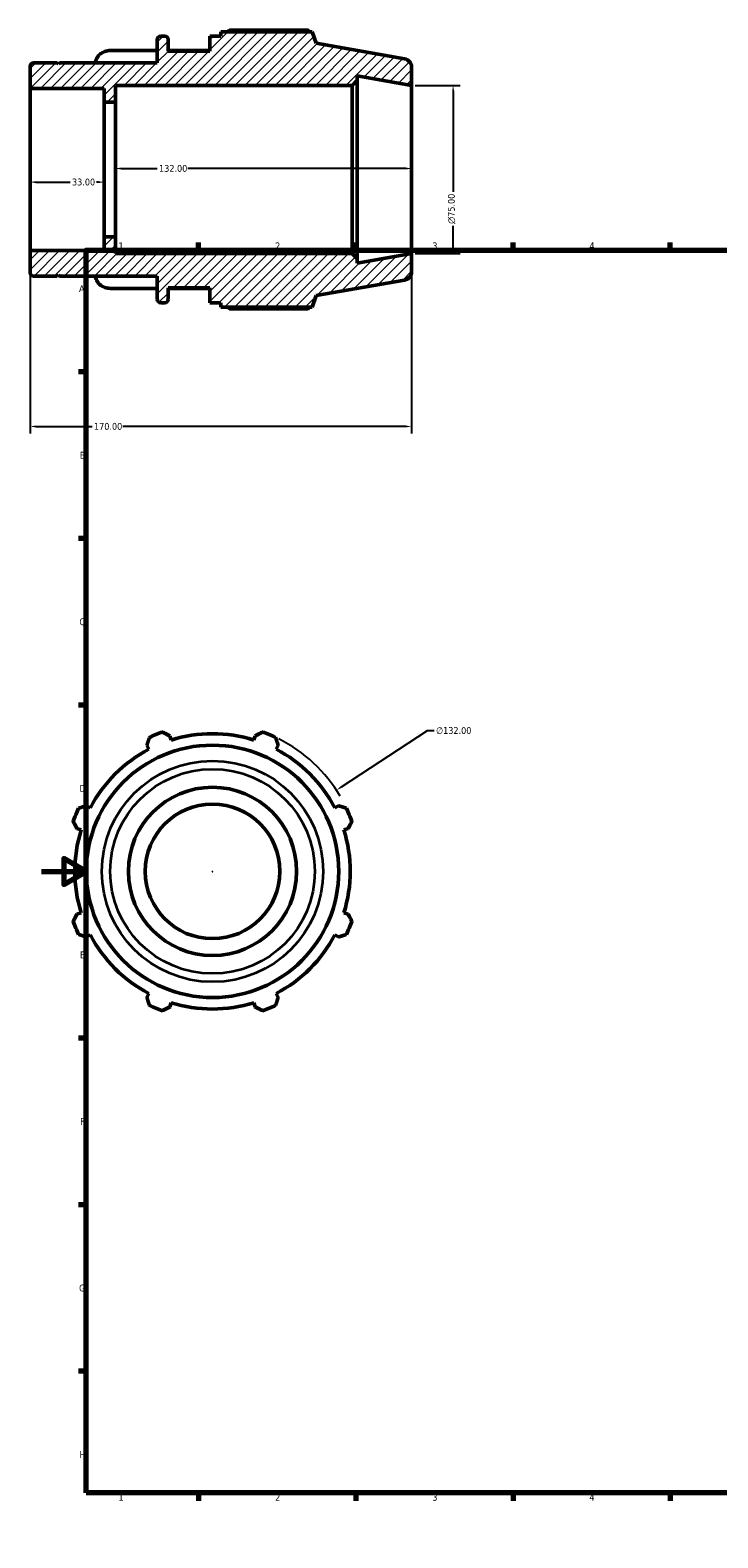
# Model space of a CAD drawing. Header units: millimetres. Extents: x -5 to 899, y -38 to 715.
# Tile 1 of 3: x -5 to 302, y 0 to 672. Entities that reach past the tile are written whole.
import ezdxf

# ---------------------------------------------------------------- set-up
doc = ezdxf.new("R2010")
doc.units = ezdxf.units.MM
for name, color, linetype, lineweight in [('Border (ANSI)', 7, 'Continuous', 70), ('Dimension (ANSI)', 7, 'Continuous', 25), ('Hatch (ANSI)', 7, 'Continuous', 18), ('Visible (ANSI)', 7, 'Continuous', 50), ('Visible Narrow (ANSI)', 7, 'Continuous', 35)]:
    doc.layers.add(name, color=color, linetype=linetype, lineweight=lineweight)
doc.styles.add('Note Text (ANSI)', font='tahoma.ttf')
doc.dimstyles.new('Default - mm (ANSI)', dxfattribs={"dimtxt": 3.048, "dimasz": 2.5, "dimexe": 3.175, "dimexo": 1.6002, "dimgap": 0.8, "dimtad": 0, "dimtoh": 1, "dimrnd": 1e-08, "dimzin": 4, "dimdsep": 46, "dimtxsty": 'Note Text (ANSI)', "dimcen": 0.09, "dimdle": 10, "dimclrd": 256, "dimclre": 256, "dimclrt": 256, "dimadec": 1, "dimazin": 1, "dimtfac": 1, "dimtofl": 0, "dimtmove": 0, "dimatfit": 3, "dimfxl": 1, "dimtolj": 1, "dimtzin": 4, "dimlwd": -1, "dimlwe": -1, "dimarcsym": 0})

# ---------------------------------------------------------------- blocks, each defined once
blk = doc.blocks.new('Borders Default Border')
at = {"layer": 'Border (ANSI)'}
for p, q in [((70.08, 574), (70.08, 577.45)), ((140.17, 574), (140.17, 577.45)), ((210.25, 574), (210.25, 577.45)), ((280.33, 574), (280.33, 577.45)), ((350.42, 574), (350.42, 577.45)), ((490.58, 574), (490.58, 577.45)), ((560.67, 574), (560.67, 577.45)), ((630.75, 574), (630.75, 577.45)), ((700.83, 574), (700.83, 577.45)), ((770.92, 574), (770.92, 577.45)), ((20, 519.75), (16.55, 519.75)), ((821, 519.75), (824.45, 519.75)), ((20, 445.5), (16.55, 445.5)), ((821, 445.5), (824.45, 445.5)), ((20, 371.25), (16.55, 371.25)), ((821, 371.25), (824.45, 371.25)), ((20, 222.75), (16.55, 222.75)), ((821, 222.75), (824.45, 222.75)), ((20, 148.5), (16.55, 148.5)), ((821, 148.5), (824.45, 148.5)), ((20, 74.25), (16.55, 74.25)), ((821, 74.25), (824.45, 74.25)), ((70.08, 20), (70.08, 16.55)), ((140.17, 20), (140.17, 16.55)), ((210.25, 20), (210.25, 16.55)), ((280.33, 20), (280.33, 16.55)), ((350.42, 20), (350.42, 16.55)), ((490.58, 20), (490.58, 16.55)), ((560.67, 20), (560.67, 16.55)), ((630.75, 20), (630.75, 16.55)), ((700.83, 20), (700.83, 16.55)), ((770.92, 20), (770.92, 16.55))]:
    blk.add_line(p, q, dxfattribs=at)
at = {"layer": 'Border (ANSI)', "flags": 128}
for points in [[(420.5, 594), (420.5, 574), (414.73, 584), (426.27, 584), (420.5, 574)], [(20, 20), (20, 574), (821, 574), (821, 20), (20, 20)], [(0, 297), (20, 297), (10, 302.77), (10, 291.23), (20, 297)], [(841, 297), (821, 297), (831, 302.77), (831, 291.23), (821, 297)], [(420.5, 0), (420.5, 20), (414.73, 10), (426.27, 10), (420.5, 20)]]:
    blk.add_lwpolyline(points, dxfattribs=at)
at = {"layer": 'Border (ANSI)', "attachment_point": 7, "style": 'Note Text (ANSI)'}
for s, insert, char_height in [('1', (34.35, 574.4), 3.05), ('2', (104.2, 574.4), 3.05), ('3', (174.26, 574.34), 3.05), ('4', (244.23, 574.4), 3.05), ('5', (314.48, 574.34), 3.05), ('6', (384.49, 574.34), 3.05), ('7', (454.6, 574.4), 3.05), ('8', (524.63, 574.33), 3.05), ('9', (594.7, 574.34), 3.05), ('10', (663.96, 574.34), 3.048), ('11', (734.04, 574.4), 3.048), ('12', (804.13, 574.4), 3.048), ('A', (16.78, 555.35), 3.05), ('A', (821.63, 555.35), 3.05), ('B', (17.15, 481.1), 3.05), ('B', (821.99, 481.1), 3.05), ('C', (16.95, 406.8), 3.05), ('C', (821.8, 406.8), 3.05), ('D', (16.96, 332.6), 3.05), ('D', (821.81, 332.6), 3.05), ('E', (17.21, 258.35), 3.05), ('E', (822.05, 258.35), 3.05), ('F', (17.29, 184.1), 3.05), ('F', (822.14, 184.1), 3.05), ('G', (16.81, 109.79), 3.05), ('G', (821.66, 109.79), 3.05), ('H', (16.97, 35.6), 3.05), ('H', (821.81, 35.6), 3.05), ('1', (34.35, 16.55), 3.05), ('2', (104.2, 16.55), 3.05), ('3', (174.26, 16.49), 3.05), ('4', (244.23, 16.55), 3.05), ('5', (314.48, 16.49), 3.05), ('6', (384.49, 16.49), 3.05), ('7', (454.6, 16.55), 3.05), ('8', (524.63, 16.48), 3.05), ('9', (594.7, 16.49), 3.05), ('10', (663.96, 16.49), 3.048), ('11', (734.04, 16.55), 3.048), ('12', (804.13, 16.55), 3.048)]:
    blk.add_mtext(s, dxfattribs=dict(at, insert=insert, char_height=char_height))
blk = doc.blocks.new('*D7')
at = {"layer": 'Defpoints', "color": 0, "transparency": 16777216}
for p in [(165, 647.5), (165, 572.5), (183.51, 572.5)]:
    blk.add_point(p, dxfattribs=at)
at = {"layer": 'Dimension (ANSI)', "transparency": 16777216}
for p, q in [((166.6, 647.5), (186.69, 647.5)), ((183.51, 645), (183.51, 600.07)), ((183.51, 575), (183.51, 584.93)), ((166.6, 572.5), (186.69, 572.5))]:
    blk.add_line(p, q, dxfattribs=at)
for points in [[(183.1, 645), (183.93, 645), (183.51, 647.5)], [(183.1, 575), (183.93, 575), (183.51, 572.5)]]:
    blk.add_solid(points, dxfattribs=at)
at = {"layer": 'Dimension (ANSI)', "transparency": 16777216, "insert": (181.22, 585.73), "char_height": 3.048, "attachment_point": 1, "rotation": 90, "style": 'Note Text (ANSI)'}
blk.add_mtext('\\A1;\\fAIGDT|b0|i0;\\H3.0480;\\ln\\fTahoma|b0|i0;\\H3.0480;75.00', dxfattribs=at)
blk = doc.blocks.new('*D8')
at = {"layer": 'Defpoints', "color": 0, "transparency": 16777216}
for p in [(-5, 573.89), (165, 572.5), (-5, 495.43)]:
    blk.add_point(p, dxfattribs=at)
at = {"layer": 'Dimension (ANSI)', "transparency": 16777216}
for p, q in [((-5, 572.29), (-5, 492.25)), ((165, 570.9), (165, 492.25)), ((-2.5, 495.43), (22.66, 495.43)), ((162.5, 495.43), (36.34, 495.43))]:
    blk.add_line(p, q, dxfattribs=at)
for points in [[(-2.5, 495.84), (-2.5, 495.01), (-5, 495.43)], [(162.5, 495.84), (162.5, 495.01), (165, 495.43)]]:
    blk.add_solid(points, dxfattribs=at)
at = {"layer": 'Dimension (ANSI)', "transparency": 16777216, "insert": (23.46, 497.01), "char_height": 3.048, "attachment_point": 1, "style": 'Note Text (ANSI)'}
blk.add_mtext('\\A1;170.00', dxfattribs=at)
blk = doc.blocks.new('*D9')
at = {"layer": 'Defpoints', "color": 0, "transparency": 16777216}
for p in [(33, 610.43), (33, 610), (165, 610)]:
    blk.add_point(p, dxfattribs=at)
at = {"layer": 'Dimension (ANSI)', "transparency": 16777216}
for p, q in [((35.5, 610.43), (51.66, 610.43)), ((162.5, 610.43), (65.34, 610.43))]:
    blk.add_line(p, q, dxfattribs=at)
for points in [[(35.5, 610.84), (35.5, 610.01), (33, 610.43)], [(162.5, 610.84), (162.5, 610.01), (165, 610.43)]]:
    blk.add_solid(points, dxfattribs=at)
at = {"layer": 'Dimension (ANSI)', "transparency": 16777216, "insert": (52.46, 612.01), "char_height": 3.048, "attachment_point": 1, "style": 'Note Text (ANSI)'}
blk.add_mtext('\\A1;132.00', dxfattribs=at)
blk = doc.blocks.new('*D10')
at = {"layer": 'Defpoints', "color": 0, "transparency": 16777216}
for p in [(-5, 610), (28, 610), (28, 604.35)]:
    blk.add_point(p, dxfattribs=at)
at = {"layer": 'Dimension (ANSI)', "transparency": 16777216}
for p, q in [((-2.5, 604.35), (12.86, 604.35)), ((25.5, 604.35), (24.52, 604.35))]:
    blk.add_line(p, q, dxfattribs=at)
for points in [[(-2.5, 604.77), (-2.5, 603.93), (-5, 604.35)], [(25.5, 604.77), (25.5, 603.93), (28, 604.35)]]:
    blk.add_solid(points, dxfattribs=at)
at = {"layer": 'Dimension (ANSI)', "transparency": 16777216, "insert": (13.66, 605.94), "char_height": 3.048, "attachment_point": 1, "style": 'Note Text (ANSI)'}
blk.add_mtext('\\A1;33.00', dxfattribs=at)
blk = doc.blocks.new('*D11')
at = {"layer": 'Defpoints', "color": 0, "transparency": 16777216}
for p in [(131.48, 333.28), (21.08, 260.93)]:
    blk.add_point(p, dxfattribs=at)
at = {"layer": 'Dimension (ANSI)', "transparency": 16777216}
for p, q in [((171.92, 359.78), (133.57, 334.65)), ((175.14, 359.78), (171.92, 359.78)), ((76.19, 297.11), (76.37, 297.11)), ((76.28, 297.02), (76.28, 297.2))]:
    blk.add_line(p, q, dxfattribs=at)
blk.add_arc((76.28, 297.11), 66, 30.48099, 63.40282, dxfattribs=at)
blk.add_solid([(133.35, 335), (133.8, 334.3), (131.48, 333.28)], dxfattribs=at)
at = {"layer": 'Dimension (ANSI)', "transparency": 16777216, "insert": (175.94, 361.42), "char_height": 3.048, "attachment_point": 1, "style": 'Note Text (ANSI)'}
blk.add_mtext('\\A1;∅132.00', dxfattribs=at)

msp = doc.modelspace()

# ---------------------------------------------------------------- hatches: boundary and pattern name
at = {"layer": 'Hatch (ANSI)'}
h = msp.add_hatch(dxfattribs=at)
h.set_pattern_fill('ANSI31', color=256, scale=25.4, style=0)
h.set_pattern_definition([(45, (0, 0), (-2.245064, 2.245064), [])])
edge = h.paths.add_edge_path()
edge.add_ellipse((161.25, 564.397), major_axis=(0.651, -3.693), ratio=1, start_angle=0, end_angle=80)
edge.add_line((165, 564.397), (165, 572.5))
edge.add_line((165, 572.5), (140.714, 568.218))
edge.add_line((140.714, 568.218), (140.714, 570.25))
edge.add_line((140.714, 570.25), (138.464, 572.5))
edge.add_line((138.464, 572.5), (33, 572.5))
edge.add_line((33, 572.5), (33, 580))
edge.add_line((33, 580), (28, 580))
edge.add_line((28, 580), (28, 573.887))
edge.add_line((28, 573.887), (-5, 573.887))
edge.add_line((-5, 573.887), (-5, 563.98))
edge.add_ellipse((-3.5, 563.98), major_axis=(-1.5, 0), ratio=1, start_angle=0, end_angle=90)
edge.add_line((-3.5, 562.48), (7.1, 562.48))
edge.add_line((7.1, 562.48), (7.6, 562.98))
edge.add_line((7.6, 562.98), (8.1, 562.48))
edge.add_line((8.1, 562.48), (51.667, 562.48))
edge.add_line((51.667, 562.48), (51.667, 552.1))
edge.add_ellipse((53.167, 552.1), major_axis=(-1.5, 0), ratio=1, start_angle=0, end_angle=90)
edge.add_line((53.167, 550.6), (55.024, 550.6))
edge.add_ellipse((55.024, 552.1), major_axis=(0, -1.5), ratio=1, start_angle=0, end_angle=90)
edge.add_line((56.524, 552.1), (56.524, 557.2))
edge.add_line((56.524, 557.2), (75.143, 557.2))
edge.add_line((75.143, 557.2), (75.143, 550.6))
edge.add_line((75.143, 550.6), (80, 550.6))
edge.add_line((80, 550.6), (80, 548.62))
edge.add_line((80, 548.62), (120.631, 548.62))
edge.add_line((120.631, 548.62), (122.5, 553.756))
edge.add_line((122.5, 553.756), (161.901, 560.704))
edge = h.paths.add_edge_path()
edge.add_ellipse((161.25, 655.603), major_axis=(3.75, 0), ratio=1, start_angle=0, end_angle=80)
edge.add_line((161.901, 659.296), (122.5, 666.244))
edge.add_line((122.5, 666.244), (120.631, 671.38))
edge.add_line((120.631, 671.38), (80, 671.38))
edge.add_line((80, 671.38), (80, 669.4))
edge.add_line((80, 669.4), (75.143, 669.4))
edge.add_line((75.143, 669.4), (75.143, 662.8))
edge.add_line((75.143, 662.8), (56.524, 662.8))
edge.add_line((56.524, 662.8), (56.524, 667.9))
edge.add_ellipse((55.024, 667.9), major_axis=(1.5, 0), ratio=1, start_angle=0, end_angle=90)
edge.add_line((55.024, 669.4), (53.167, 669.4))
edge.add_ellipse((53.167, 667.9), major_axis=(0, 1.5), ratio=1, start_angle=0, end_angle=90)
edge.add_line((51.667, 667.9), (51.667, 657.52))
edge.add_line((51.667, 657.52), (8.1, 657.52))
edge.add_line((8.1, 657.52), (7.6, 657.02))
edge.add_line((7.6, 657.02), (7.1, 657.52))
edge.add_line((7.1, 657.52), (-3.5, 657.52))
edge.add_ellipse((-3.5, 656.02), major_axis=(0, 1.5), ratio=1, start_angle=0, end_angle=90)
edge.add_line((-5, 656.02), (-5, 646.113))
edge.add_line((-5, 646.113), (28, 646.113))
edge.add_line((28, 646.113), (28, 640))
edge.add_line((28, 640), (33, 640))
edge.add_line((33, 640), (33, 647.5))
edge.add_line((33, 647.5), (138.464, 647.5))
edge.add_line((138.464, 647.5), (140.714, 649.75))
edge.add_line((140.714, 649.75), (140.714, 651.782))
edge.add_line((140.714, 651.782), (165, 647.5))
edge.add_line((165, 647.5), (165, 655.603))

# ---------------------------------------------------------------- linework, layer by layer
at = {"layer": 'Visible (ANSI)'}
for p, q in [((118.949, 672.101), (83.96, 672.101)), ((51.667, 667.9), (51.667, 657.52)), ((55.024, 669.4), (53.167, 669.4)), ((56.524, 662.8), (56.524, 667.9)), ((80, 669.4), (75.143, 669.4)), ((75.143, 669.4), (75.143, 662.8)), ((120.631, 671.38), (80, 671.38)), ((80, 671.38), (80, 669.4)), ((122.5, 666.244), (120.631, 671.38)), ((161.901, 659.296), (122.5, 666.244)), ((51.667, 663.012), (30.743, 663.012)), ((75.143, 663.012), (56.524, 663.012)), ((75.143, 662.8), (56.524, 662.8)), ((-5, 656.02), (-5, 646.113)), ((7.1, 657.52), (-3.5, 657.52)), ((7.6, 657.02), (7.1, 657.52)), ((8.1, 657.52), (7.6, 657.02)), ((51.667, 657.52), (8.1, 657.52)), ((165, 647.5), (165, 655.603)), ((-5, 646.113), (28, 646.113)), ((-5, 573.887), (-5, 646.113)), ((28, 646.113), (28, 640)), ((33, 640), (33, 647.5)), ((33, 647.5), (138.464, 647.5)), ((138.464, 647.5), (140.714, 649.75)), ((138.464, 647.5), (138.464, 572.5)), ((140.714, 649.75), (140.714, 651.782)), ((140.714, 651.782), (165, 647.5)), ((140.714, 570.25), (140.714, 649.75)), ((165, 572.5), (165, 647.5)), ((28, 640), (33, 640)), ((28, 580), (28, 640)), ((33, 580), (33, 640)), ((33, 580), (28, 580)), ((28, 580), (28, 573.887)), ((33, 572.5), (33, 580)), ((28, 573.887), (-5, 573.887)), ((-5, 573.887), (-5, 563.98)), ((138.464, 572.5), (33, 572.5)), ((140.714, 570.25), (138.464, 572.5)), ((165, 572.5), (140.714, 568.218)), ((165, 564.397), (165, 572.5)), ((140.714, 568.218), (140.714, 570.25)), ((-3.5, 562.48), (7.1, 562.48)), ((7.1, 562.48), (7.6, 562.98)), ((7.6, 562.98), (8.1, 562.48)), ((8.1, 562.48), (51.667, 562.48)), ((51.667, 562.48), (51.667, 552.1)), ((122.5, 553.756), (161.901, 560.704)), ((51.667, 556.988), (30.743, 556.988)), ((56.524, 552.1), (56.524, 557.2)), ((56.524, 557.2), (75.143, 557.2)), ((75.143, 556.988), (56.524, 556.988)), ((75.143, 557.2), (75.143, 550.6)), ((120.631, 548.62), (122.5, 553.756)), ((53.167, 550.6), (55.024, 550.6)), ((75.143, 550.6), (80, 550.6)), ((80, 550.6), (80, 548.62)), ((80, 548.62), (120.631, 548.62)), ((83.96, 547.899), (118.949, 547.899)), ((57.823, 355.647), (57.228, 357.536)), ((95.333, 357.536), (94.738, 355.647)), ((47.024, 353.309), (47.939, 351.553)), ((104.623, 351.553), (105.537, 353.309)), ((21.836, 325.45), (20.08, 326.365)), ((132.482, 326.365), (130.725, 325.45)), ((15.853, 316.161), (17.742, 315.565)), ((134.82, 315.565), (136.708, 316.161)), ((17.742, 278.651), (15.853, 278.055)), ((136.708, 278.055), (134.82, 278.651)), ((20.08, 267.852), (21.836, 268.766)), ((130.725, 268.766), (132.482, 267.852)), ((47.939, 242.663), (47.024, 240.907)), ((105.537, 240.907), (104.623, 242.663)), ((57.228, 236.681), (57.823, 238.569)), ((94.738, 238.569), (95.333, 236.681))]:
    msp.add_line(p, q, dxfattribs=at)
for radius in [56.244, 37.5, 30]:
    msp.add_circle((76.281, 297.108), radius, dxfattribs=at)
for centre, radius, start, end in [((53.167, 667.9), 1.5, 90, 180), ((55.024, 667.9), 1.5, 0, 90), ((161.25, 655.603), 3.75, 0, 80), ((-3.5, 656.02), 1.5, 90, 180), ((-3.5, 563.98), 1.5, 180, 270), ((161.25, 564.397), 3.75, 280, 0), ((53.167, 552.1), 1.5, 180, 270), ((55.024, 552.1), 1.5, 270, 0), ((76.281, 297.108), 66, 109.791984, 115.208016), ((76.281, 297.108), 61.38, 72.5, 107.5), ((76.281, 297.108), 66, 64.791984, 70.208016), ((76.281, 297.108), 61.38, 117.5, 152.5), ((76.281, 297.108), 61.38, 27.5, 62.5), ((76.281, 297.108), 66, 154.791984, 160.208016), ((76.281, 297.108), 66, 19.791984, 25.208016), ((76.281, 297.108), 61.38, 162.5, 197.5), ((76.281, 297.108), 61.38, 342.5, 17.5), ((76.281, 297.108), 66, 199.791984, 205.208016), ((76.281, 297.108), 66, 334.791984, 340.208016), ((76.281, 297.108), 61.38, 207.5, 242.5), ((76.281, 297.108), 61.38, 297.5, 332.5), ((76.281, 297.108), 66, 244.791984, 250.208016), ((76.281, 297.108), 61.38, 252.5, 287.5), ((76.281, 297.108), 66, 289.791984, 295.208016)]:
    msp.add_arc(centre, radius, start, end, dxfattribs=at)
for points, weights in [([(82.81, 671.38), (83.375, 671.737), (83.96, 672.101)], [1.00870817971, 1.01020327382, 1.01155069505]), ([(119.368, 671.38), (119.162, 671.737), (118.949, 672.101)], [1.00131637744, 1.00073210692, 1]), ([(83.96, 547.899), (83.375, 548.263), (82.81, 548.62)], [1.01155069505, 1.01020327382, 1.00870817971]), ([(118.949, 547.899), (119.162, 548.263), (119.368, 548.62)], [1, 1.00073210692, 1.00131637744]), ([(47.024, 353.309), (47.586, 355.03), (48.171, 356.823)], [1.00262420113, 1.00172018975, 1]), ([(53.933, 359.209), (55.614, 358.355), (57.228, 357.536)], [1, 1.00172018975, 1.00262420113]), ([(95.333, 357.536), (96.947, 358.355), (98.629, 359.209)], [1.00262420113, 1.00172018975, 1]), ([(104.391, 356.823), (104.976, 355.03), (105.537, 353.309)], [1, 1.00172018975, 1.00262420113]), ([(16.566, 325.218), (18.359, 325.803), (20.08, 326.365)], [1, 1.00172018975, 1.00262420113]), ([(132.482, 326.365), (134.203, 325.803), (135.995, 325.218)], [1.00262420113, 1.00172018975, 1]), ([(15.853, 316.161), (15.033, 317.775), (14.179, 319.456)], [1.00262420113, 1.00172018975, 1]), ([(138.382, 319.456), (137.528, 317.775), (136.708, 316.161)], [1, 1.00172018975, 1.00262420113]), ([(14.179, 274.76), (15.033, 276.441), (15.853, 278.055)], [1, 1.00172018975, 1.00262420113]), ([(136.708, 278.055), (137.528, 276.441), (138.382, 274.76)], [1.00262420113, 1.00172018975, 1]), ([(20.08, 267.852), (18.359, 268.413), (16.566, 268.998)], [1.00262420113, 1.00172018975, 1]), ([(135.995, 268.998), (134.203, 268.413), (132.482, 267.852)], [1, 1.00172018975, 1.00262420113]), ([(48.171, 237.393), (47.586, 239.186), (47.024, 240.907)], [1, 1.00172018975, 1.00262420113]), ([(57.228, 236.681), (55.614, 235.861), (53.933, 235.007)], [1.00262420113, 1.00172018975, 1]), ([(98.629, 235.007), (96.947, 235.861), (95.333, 236.681)], [1, 1.00172018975, 1.00262420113]), ([(105.537, 240.907), (104.976, 239.186), (104.391, 237.393)], [1.00262420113, 1.00172018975, 1])]:
    msp.add_rational_spline(points, weights, degree=2, dxfattribs=at)
for points, knots in [([(24.149, 657.52), (24.162, 657.807), (24.202, 658.108), (24.357, 658.783), (24.49, 659.153), (24.802, 659.806), (25.009, 660.149), (25.503, 660.79), (25.789, 661.087), (26.365, 661.587), (26.708, 661.835), (27.447, 662.262), (27.842, 662.442), (28.595, 662.712), (29.021, 662.828), (29.891, 662.978), (30.336, 663.012), (30.743, 663.012)], [-0.95184729, -0.95184729, -0.95184729, -0.95184729, -0.85581961, -0.85581961, -0.73333817, -0.73333817, -0.61099471, -0.61099471, -0.48865125, -0.48865125, -0.36644009, -0.36644009, -0.24422892, -0.24422892, -0.12211446, -0.12211446, 0, 0, 0, 0]), ([(30.743, 556.988), (30.336, 556.988), (29.891, 557.022), (29.021, 557.172), (28.595, 557.288), (27.842, 557.558), (27.447, 557.738), (26.708, 558.165), (26.365, 558.413), (25.789, 558.913), (25.503, 559.21), (25.009, 559.851), (24.802, 560.194), (24.49, 560.847), (24.357, 561.217), (24.202, 561.892), (24.162, 562.193), (24.149, 562.48)], [0, 0, 0, 0, 0.12211446, 0.12211446, 0.24422892, 0.24422892, 0.36644009, 0.36644009, 0.48865125, 0.48865125, 0.61099471, 0.61099471, 0.73333817, 0.73333817, 0.85581961, 0.85581961, 0.95184729, 0.95184729, 0.95184729, 0.95184729])]:
    msp.add_open_spline(points, degree=3, knots=knots, dxfattribs=at)
at = {"layer": 'Visible Narrow (ANSI)'}
for radius in [49.296, 45.603]:
    msp.add_circle((76.281, 297.108), radius, dxfattribs=at)

# ---------------------------------------------------------------- block references
msp.add_blockref('Borders Default Border', (0, 0))

# ---------------------------------------------------------------- dimensions: what is measured, and where the dimension line sits
at = {"layer": 'Dimension (ANSI)'}
dim = msp.add_linear_dim(base=(183.514, 572.5), p1=(165, 647.5), p2=(165, 572.5), angle=90, text='\\fAIGDT|b0|i0;\\H3.0480;\\ln\\fTahoma|b0|i0;\\H3.0480;<>', dimstyle='Default - mm (ANSI)', override={"dimtoh": 0, "dimdec": 2, "dimtp": 0, "dimtm": 0, "dimtdec": 2, "dimatfit": 1}, dxfattribs=at)
dim.commit()
dim.dimension.update_dxf_attribs({"geometry": '*D7', "text_midpoint": (183.514, 592.5), "dimtype": 160})
for base, p1, p2, override, picture, middle in [((33, 610.426), (165, 610), (33, 610), {"dimtoh": 0, "dimdec": 2, "dimse1": 1, "dimse2": 1, "dimtp": 0, "dimtm": 0, "dimtdec": 2, "dimatfit": 1}, '*D9', (58.5, 610.426)), ((28, 604.35), (-5, 610), (28, 610), {"dimtoh": 0, "dimdec": 2, "dimse1": 1, "dimse2": 1, "dimtp": 0, "dimtm": 0, "dimtdec": 2, "dimatfit": 1}, '*D10', (18.691, 604.35)), ((-5, 495.426), (165, 572.5), (-5, 573.887), {"dimtoh": 0, "dimdec": 2, "dimtp": 0, "dimtm": 0, "dimtdec": 2, "dimatfit": 1}, '*D8', (29.5, 495.426))]:
    dim = msp.add_linear_dim(base=base, p1=p1, p2=p2, angle=180, dimstyle='Default - mm (ANSI)', override=override, dxfattribs=at)
    dim.commit()
    dim.dimension.update_dxf_attribs({"geometry": picture, "text_midpoint": middle, "dimtype": 160})
dim = msp.add_diameter_dim_2p(p1=(21.078, 260.933), p2=(131.484, 333.283), dimstyle='Default - mm (ANSI)', override={"dimtih": 1, "dimdec": 2, "dimlfac": 1, "dimtp": 0, "dimtm": 0, "dimtdec": 2}, dxfattribs=at)
dim.commit()
dim.dimension.update_dxf_attribs({"geometry": '*D11', "text_midpoint": (183.783, 359.783), "dimtype": 163})

doc.saveas('drawing.dxf')
